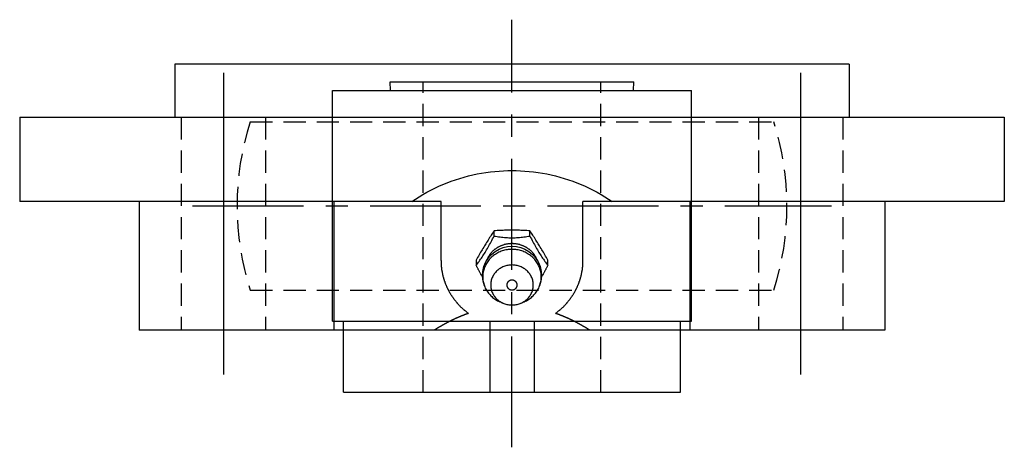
# Model space of a CAD drawing. Extents: x -60 to 129, y -61 to 129.
# Tile 2 of 3: x -55 to 56, y 80 to 129. Entities that reach past the tile are written whole.
import ezdxf

# ---------------------------------------------------------------- set-up
doc = ezdxf.new("R2010")
doc.units = 0
doc.header["$LTSCALE"] = 10
doc.linetypes.add('CENTER', pattern=[2, 1.25, -0.25, 0.25, -0.25])
doc.linetypes.add('HIDDEN', pattern=[0.375, 0.25, -0.125])
doc.layers.get('0').update_dxf_attribs({"linetype": 'CONTINUOUS'})
doc.layers.add('CENTER', color=1, linetype='CENTER')
doc.layers.add('HIDDEN', color=3, linetype='HIDDEN')

msp = doc.modelspace()

# ---------------------------------------------------------------- linework, layer by layer
for p, q in [((-38, 123.65), (-38, 117.65)), ((38, 123.65), (-38, 123.65)), ((38, 123.65), (38, 117.65)), ((-13.75, 121.65), (13.75, 121.65)), ((-13.71, 120.65), (-13.75, 121.65)), ((13.71, 120.65), (13.75, 121.65)), ((-20.25, 120.65), (20.25, 120.65)), ((-20.25, 94.65), (-20.25, 120.65)), ((20.25, 94.65), (20.25, 120.65)), ((-55.5, 117.65), (55.5, 117.65)), ((-55.5, 117.65), (-55.5, 108.15)), ((55.5, 117.65), (55.5, 108.15)), ((-8, 108.15), (-55.5, 108.15)), ((-42.03, 108.15), (-42.03, 93.65)), ((-20.03, 93.65), (-20.03, 108.15)), ((-8, 101.49), (-8, 108.15)), ((55.5, 108.15), (8, 108.15)), ((8, 101.49), (8, 108.15)), ((20.03, 108.15), (20.03, 93.65)), ((42.03, 108.15), (42.03, 93.65)), ((-2.02, 104.25), (-2.02, 104.84)), ((2.02, 104.25), (2.02, 104.84)), ((-4.04, 101.55), (-4.04, 100.96)), ((4.04, 100.96), (4.04, 101.55)), ((-1, 96.69), (-1.37, 96.85)), ((1, 96.69), (1.37, 96.85)), ((-20.25, 94.65), (20.25, 94.65)), ((-19, 86.65), (-19, 94.65)), ((-2.5, 94.65), (-2.5, 86.65)), ((2.5, 94.65), (2.5, 86.65)), ((19, 86.65), (19, 94.65)), ((42.03, 93.65), (-42.03, 93.65)), ((-19, 86.65), (19, 86.65))]:
    msp.add_line(p, q)
for points in [[(-11.3, 108.15), (-10.89, 108.42), (-10.47, 108.69), (-10.04, 108.95), (-9.6, 109.19), (-9.15, 109.43), (-8.7, 109.66), (-8.24, 109.87), (-7.78, 110.07), (-7.31, 110.26), (-6.84, 110.44), (-6.36, 110.61), (-5.88, 110.76), (-5.39, 110.91), (-4.9, 111.04), (-4.41, 111.15), (-3.92, 111.26), (-3.43, 111.35), (-2.94, 111.43), (-2.44, 111.5), (-1.95, 111.55), (-1.46, 111.59), (-0.97, 111.62), (-0.48, 111.64), (0, 111.65)], [(0, 111.65), (0.48, 111.64), (0.97, 111.62), (1.46, 111.59), (1.95, 111.55), (2.44, 111.5), (2.94, 111.43), (3.43, 111.35), (3.92, 111.26), (4.41, 111.15), (4.9, 111.04), (5.39, 110.91), (5.88, 110.76), (6.36, 110.61), (6.84, 110.44), (7.31, 110.26), (7.78, 110.07), (8.24, 109.87), (8.7, 109.66), (9.15, 109.43), (9.6, 109.19), (10.04, 108.95), (10.47, 108.69), (10.89, 108.42), (11.3, 108.15)], [(-2.02, 104.84), (-2.1, 104.72), (-2.18, 104.6), (-2.27, 104.48), (-2.35, 104.35), (-2.44, 104.21), (-2.53, 104.08), (-2.61, 103.94), (-2.7, 103.81), (-2.78, 103.67), (-2.87, 103.54), (-2.95, 103.4), (-3.03, 103.27), (-3.11, 103.14), (-3.19, 103), (-3.28, 102.87), (-3.36, 102.72), (-3.45, 102.58), (-3.54, 102.44), (-3.62, 102.29), (-3.71, 102.14), (-3.79, 101.99), (-3.88, 101.85), (-3.96, 101.7), (-4.04, 101.55)], [(2.02, 104.84), (1.86, 104.86), (1.69, 104.87), (1.52, 104.88), (1.35, 104.89), (1.18, 104.9), (1.01, 104.9), (0.84, 104.91), (0.67, 104.91), (0.5, 104.91), (0.33, 104.91), (0.16, 104.91), (0, 104.91), (-0.16, 104.91), (-0.33, 104.91), (-0.5, 104.91), (-0.67, 104.91), (-0.84, 104.91), (-1.01, 104.9), (-1.18, 104.9), (-1.35, 104.89), (-1.52, 104.88), (-1.69, 104.87), (-1.86, 104.86), (-2.02, 104.84)], [(4.04, 101.55), (3.96, 101.7), (3.88, 101.85), (3.79, 101.99), (3.71, 102.14), (3.62, 102.29), (3.54, 102.44), (3.45, 102.58), (3.36, 102.72), (3.28, 102.87), (3.19, 103), (3.11, 103.14), (3.03, 103.27), (2.95, 103.4), (2.87, 103.54), (2.78, 103.67), (2.7, 103.81), (2.61, 103.94), (2.53, 104.08), (2.44, 104.21), (2.35, 104.35), (2.27, 104.48), (2.18, 104.6), (2.1, 104.72), (2.02, 104.84)], [(-4.04, 100.96), (-3.96, 101.07), (-3.87, 101.19), (-3.79, 101.3), (-3.71, 101.41), (-3.62, 101.53), (-3.54, 101.65), (-3.45, 101.77), (-3.37, 101.89), (-3.28, 102.02), (-3.2, 102.15), (-3.11, 102.28), (-3.03, 102.42), (-2.95, 102.56), (-2.86, 102.7), (-2.78, 102.85), (-2.69, 102.99), (-2.61, 103.15), (-2.52, 103.3), (-2.44, 103.46), (-2.35, 103.61), (-2.27, 103.77), (-2.19, 103.93), (-2.1, 104.09), (-2.02, 104.25)], [(-2.02, 104.25), (-1.85, 104.23), (-1.69, 104.2), (-1.52, 104.18), (-1.35, 104.16), (-1.18, 104.14), (-1.02, 104.12), (-0.85, 104.1), (-0.68, 104.09), (-0.51, 104.08), (-0.34, 104.07), (-0.17, 104.06), (0, 104.06), (0.17, 104.06), (0.34, 104.07), (0.51, 104.08), (0.68, 104.09), (0.85, 104.1), (1.02, 104.12), (1.18, 104.14), (1.35, 104.16), (1.52, 104.18), (1.69, 104.2), (1.85, 104.23), (2.02, 104.25)], [(2.02, 104.25), (2.1, 104.09), (2.19, 103.93), (2.27, 103.77), (2.35, 103.61), (2.44, 103.46), (2.52, 103.3), (2.61, 103.15), (2.69, 102.99), (2.78, 102.85), (2.86, 102.7), (2.95, 102.56), (3.03, 102.42), (3.11, 102.28), (3.2, 102.15), (3.28, 102.02), (3.37, 101.89), (3.45, 101.77), (3.54, 101.65), (3.62, 101.53), (3.71, 101.41), (3.79, 101.3), (3.87, 101.19), (3.96, 101.07), (4.04, 100.96)], [(-3.1, 98.63), (-3.26, 99.17), (-3.32, 99.72), (-3.28, 100.28), (-3.16, 100.83), (-2.94, 101.34), (-2.65, 101.79), (-2.3, 102.19), (-1.9, 102.53), (-1.45, 102.78), (-0.98, 102.97), (-0.5, 103.08), (0, 103.12), (0.5, 103.08), (0.98, 102.97), (1.45, 102.78), (1.9, 102.53), (2.3, 102.19), (2.65, 101.79), (2.94, 101.34), (3.16, 100.83), (3.28, 100.28), (3.32, 99.72), (3.26, 99.17), (3.1, 98.63)], [(-3.31, 99.61), (-3.34, 99.66), (-3.37, 99.72), (-3.4, 99.77), (-3.44, 99.82), (-3.47, 99.88), (-3.5, 99.94), (-3.53, 99.99), (-3.56, 100.05), (-3.59, 100.1), (-3.62, 100.16), (-3.65, 100.22), (-3.68, 100.27), (-3.71, 100.33), (-3.74, 100.39), (-3.77, 100.44), (-3.8, 100.5), (-3.83, 100.56), (-3.86, 100.62), (-3.89, 100.67), (-3.92, 100.73), (-3.95, 100.79), (-3.98, 100.85), (-4.01, 100.91), (-4.04, 100.96)], [(4.04, 100.96), (4.01, 100.91), (3.98, 100.85), (3.95, 100.79), (3.92, 100.73), (3.89, 100.67), (3.86, 100.62), (3.83, 100.56), (3.8, 100.5), (3.77, 100.44), (3.74, 100.39), (3.71, 100.33), (3.68, 100.27), (3.65, 100.22), (3.62, 100.16), (3.59, 100.1), (3.56, 100.05), (3.53, 99.99), (3.5, 99.94), (3.47, 99.88), (3.44, 99.82), (3.4, 99.77), (3.37, 99.72), (3.34, 99.66), (3.31, 99.61)]]:
    msp.add_lwpolyline(points)
for points in [[(2.88, 101.45, 0), (2.86, 101.5, 0), (2.84, 101.56, 0), (2.82, 101.61, 0), (2.8, 101.66, 0), (2.77, 101.71, 0), (2.75, 101.76, 0), (2.72, 101.81, 0), (2.7, 101.86, 0), (2.67, 101.91, 0), (2.64, 101.96, 0), (2.61, 102.01, 0), (2.58, 102.06, 0), (2.55, 102.1, 0), (2.52, 102.15, 0), (2.48, 102.2, 0), (2.45, 102.24, 0), (2.41, 102.29, 0), (2.38, 102.33, 0), (2.34, 102.37, 0), (2.3, 102.42, 0), (2.26, 102.46, 0), (2.22, 102.5, 0), (2.18, 102.54, 0), (2.14, 102.58, 0), (2.1, 102.62, 0), (2.05, 102.66, 0), (2.01, 102.69, 0), (1.96, 102.73, 0), (1.92, 102.77, 0), (1.87, 102.8, 0), (1.82, 102.83, 0), (1.78, 102.87, 0), (1.73, 102.9, 0), (1.68, 102.93, 0), (1.63, 102.96, 0), (1.58, 102.99, 0), (1.53, 103.02, 0), (1.48, 103.05, 0), (1.42, 103.07, 0), (1.37, 103.1, 0), (1.32, 103.12, 0), (1.27, 103.15, 0), (1.21, 103.17, 0), (1.16, 103.19, 0), (1.1, 103.21, 0), (1.05, 103.23, 0), (0.99, 103.25, 0), (0.93, 103.27, 0), (0.88, 103.29, 0), (0.82, 103.3, 0), (0.76, 103.32, 0), (0.71, 103.33, 0), (0.65, 103.34, 0), (0.59, 103.35, 0), (0.53, 103.36, 0), (0.47, 103.37, 0), (0.41, 103.38, 0), (0.36, 103.39, 0), (0.3, 103.39, 0), (0.24, 103.4, 0), (0.18, 103.4, 0), (0.12, 103.41, 0), (0.06, 103.41, 0), (0, 103.41, 0), (-0.06, 103.41, 0), (-0.12, 103.41, 0), (-0.18, 103.4, 0), (-0.24, 103.4, 0), (-0.3, 103.39, 0), (-0.36, 103.39, 0), (-0.41, 103.38, 0), (-0.47, 103.37, 0), (-0.53, 103.36, 0), (-0.59, 103.35, 0), (-0.65, 103.34, 0), (-0.71, 103.33, 0), (-0.76, 103.32, 0), (-0.82, 103.3, 0), (-0.88, 103.29, 0), (-0.93, 103.27, 0), (-0.99, 103.25, 0), (-1.05, 103.23, 0), (-1.1, 103.21, 0), (-1.16, 103.19, 0), (-1.21, 103.17, 0), (-1.27, 103.15, 0), (-1.32, 103.12, 0), (-1.37, 103.1, 0), (-1.42, 103.07, 0), (-1.48, 103.05, 0), (-1.53, 103.02, 0), (-1.58, 102.99, 0), (-1.63, 102.96, 0), (-1.68, 102.93, 0), (-1.73, 102.9, 0), (-1.78, 102.87, 0), (-1.82, 102.83, 0), (-1.87, 102.8, 0), (-1.92, 102.77, 0), (-1.96, 102.73, 0), (-2.01, 102.69, 0), (-2.05, 102.66, 0), (-2.1, 102.62, 0), (-2.14, 102.58, 0), (-2.18, 102.54, 0), (-2.22, 102.5, 0), (-2.26, 102.46, 0), (-2.3, 102.42, 0), (-2.34, 102.37, 0), (-2.38, 102.33, 0), (-2.41, 102.29, 0), (-2.45, 102.24, 0), (-2.48, 102.2, 0), (-2.52, 102.15, 0), (-2.55, 102.1, 0), (-2.58, 102.06, 0), (-2.61, 102.01, 0), (-2.64, 101.96, 0), (-2.67, 101.91, 0), (-2.7, 101.86, 0), (-2.72, 101.81, 0), (-2.75, 101.76, 0), (-2.77, 101.71, 0), (-2.8, 101.66, 0), (-2.82, 101.61, 0), (-2.84, 101.56, 0), (-2.86, 101.5, 0), (-2.88, 101.45, 0)], [(1.37, 96.85, 0), (1.5, 96.91, 0), (1.62, 96.97, 0), (1.74, 97.04, 0), (1.86, 97.11, 0), (1.97, 97.19, 0), (2.08, 97.27, 0), (2.19, 97.35, 0), (2.29, 97.44, 0), (2.39, 97.53, 0), (2.48, 97.63, 0), (2.57, 97.73, 0), (2.66, 97.83, 0), (2.74, 97.94, 0), (2.81, 98.05, 0), (2.88, 98.17, 0), (2.95, 98.28, 0), (3.01, 98.4, 0), (3.06, 98.52, 0), (3.11, 98.64, 0), (3.15, 98.77, 0), (3.19, 98.9, 0), (3.22, 99.02, 0), (3.25, 99.15, 0), (3.27, 99.28, 0), (3.28, 99.41, 0), (3.29, 99.54, 0), (3.29, 99.67, 0), (3.29, 99.81, 0), (3.28, 99.94, 0), (3.27, 100.07, 0), (3.25, 100.2, 0), (3.22, 100.33, 0), (3.19, 100.45, 0), (3.15, 100.58, 0), (3.1, 100.7, 0), (3.05, 100.83, 0), (3, 100.95, 0), (2.94, 101.06, 0), (2.87, 101.18, 0), (2.8, 101.29, 0), (2.73, 101.4, 0), (2.65, 101.51, 0), (2.56, 101.61, 0), (2.47, 101.72, 0), (2.38, 101.81, 0), (2.28, 101.9, 0), (2.17, 101.99, 0), (2.07, 102.08, 0), (1.96, 102.16, 0), (1.84, 102.23, 0), (1.72, 102.3, 0), (1.6, 102.37, 0), (1.48, 102.43, 0), (1.35, 102.49, 0), (1.23, 102.54, 0), (1.1, 102.58, 0), (0.96, 102.63, 0), (0.83, 102.66, 0), (0.69, 102.69, 0), (0.56, 102.72, 0), (0.42, 102.74, 0), (0.28, 102.75, 0), (0.14, 102.76, 0), (0, 102.76, 0), (-0.14, 102.76, 0), (-0.28, 102.75, 0), (-0.42, 102.74, 0), (-0.56, 102.72, 0), (-0.69, 102.69, 0), (-0.83, 102.66, 0), (-0.96, 102.63, 0), (-1.1, 102.58, 0), (-1.23, 102.54, 0), (-1.35, 102.49, 0), (-1.48, 102.43, 0), (-1.6, 102.37, 0), (-1.72, 102.3, 0), (-1.84, 102.23, 0), (-1.96, 102.16, 0), (-2.07, 102.08, 0), (-2.17, 101.99, 0), (-2.28, 101.9, 0), (-2.38, 101.81, 0), (-2.47, 101.72, 0), (-2.56, 101.61, 0), (-2.65, 101.51, 0), (-2.73, 101.4, 0), (-2.8, 101.29, 0), (-2.87, 101.18, 0), (-2.94, 101.06, 0), (-3, 100.95, 0), (-3.05, 100.83, 0), (-3.1, 100.7, 0), (-3.15, 100.58, 0), (-3.19, 100.45, 0), (-3.22, 100.33, 0), (-3.25, 100.2, 0), (-3.27, 100.07, 0), (-3.28, 99.94, 0), (-3.29, 99.81, 0), (-3.29, 99.67, 0), (-3.29, 99.54, 0), (-3.28, 99.41, 0), (-3.27, 99.28, 0), (-3.25, 99.15, 0), (-3.22, 99.02, 0), (-3.19, 98.9, 0), (-3.15, 98.77, 0), (-3.11, 98.64, 0), (-3.06, 98.52, 0), (-3.01, 98.4, 0), (-2.95, 98.28, 0), (-2.88, 98.17, 0), (-2.81, 98.05, 0), (-2.74, 97.94, 0), (-2.66, 97.83, 0), (-2.57, 97.73, 0), (-2.48, 97.63, 0), (-2.39, 97.53, 0), (-2.29, 97.44, 0), (-2.19, 97.35, 0), (-2.08, 97.27, 0), (-1.97, 97.19, 0), (-1.86, 97.11, 0), (-1.74, 97.04, 0), (-1.62, 96.97, 0), (-1.5, 96.91, 0), (-1.37, 96.85, 0)], [(-8, 101.49, 0), (-8, 101.43, 0), (-8, 101.38, 0), (-8, 101.33, 0), (-8, 101.27, 0), (-7.99, 101.22, 0), (-7.99, 101.17, 0), (-7.99, 101.11, 0), (-7.99, 101.06, 0), (-7.98, 101, 0), (-7.98, 100.95, 0), (-7.98, 100.9, 0), (-7.97, 100.84, 0), (-7.97, 100.79, 0), (-7.96, 100.74, 0), (-7.95, 100.69, 0), (-7.95, 100.63, 0), (-7.94, 100.58, 0), (-7.93, 100.53, 0), (-7.93, 100.47, 0), (-7.92, 100.42, 0), (-7.91, 100.37, 0), (-7.9, 100.31, 0), (-7.89, 100.26, 0), (-7.88, 100.21, 0), (-7.87, 100.16, 0), (-7.86, 100.1, 0), (-7.85, 100.05, 0), (-7.84, 100, 0), (-7.83, 99.95, 0), (-7.82, 99.89, 0), (-7.81, 99.84, 0), (-7.79, 99.79, 0), (-7.78, 99.74, 0), (-7.77, 99.68, 0), (-7.75, 99.63, 0), (-7.74, 99.58, 0), (-7.72, 99.53, 0), (-7.71, 99.48, 0), (-7.69, 99.43, 0), (-7.68, 99.37, 0), (-7.66, 99.32, 0), (-7.64, 99.27, 0), (-7.63, 99.22, 0), (-7.61, 99.17, 0), (-7.59, 99.12, 0), (-7.57, 99.07, 0), (-7.56, 99.02, 0), (-7.54, 98.97, 0), (-7.52, 98.92, 0), (-7.5, 98.87, 0), (-7.48, 98.82, 0), (-7.46, 98.77, 0), (-7.44, 98.72, 0), (-7.42, 98.67, 0), (-7.39, 98.62, 0), (-7.37, 98.57, 0), (-7.35, 98.52, 0), (-7.33, 98.47, 0), (-7.3, 98.42, 0), (-7.28, 98.37, 0), (-7.26, 98.32, 0), (-7.23, 98.27, 0), (-7.21, 98.23, 0), (-7.18, 98.18, 0), (-7.16, 98.13, 0), (-7.13, 98.08, 0), (-7.11, 98.03, 0), (-7.08, 97.99, 0), (-7.05, 97.94, 0), (-7.03, 97.89, 0), (-7, 97.85, 0), (-6.97, 97.8, 0), (-6.94, 97.75, 0), (-6.92, 97.71, 0), (-6.89, 97.66, 0), (-6.86, 97.61, 0), (-6.83, 97.57, 0), (-6.8, 97.52, 0), (-6.77, 97.48, 0), (-6.74, 97.43, 0), (-6.71, 97.39, 0), (-6.67, 97.34, 0), (-6.64, 97.3, 0), (-6.61, 97.25, 0), (-6.58, 97.21, 0), (-6.55, 97.17, 0), (-6.51, 97.12, 0), (-6.48, 97.08, 0), (-6.45, 97.04, 0), (-6.41, 96.99, 0), (-6.38, 96.95, 0), (-6.34, 96.91, 0), (-6.31, 96.86, 0), (-6.27, 96.82, 0), (-6.24, 96.78, 0), (-6.2, 96.74, 0), (-6.17, 96.7, 0), (-6.13, 96.66, 0), (-6.09, 96.62, 0), (-6.06, 96.58, 0), (-6.02, 96.53, 0), (-5.98, 96.49, 0), (-5.94, 96.45, 0), (-5.91, 96.41, 0), (-5.87, 96.38, 0), (-5.83, 96.34, 0), (-5.79, 96.3, 0), (-5.75, 96.26, 0), (-5.71, 96.22, 0), (-5.67, 96.18, 0), (-5.63, 96.14, 0), (-5.59, 96.11, 0), (-5.55, 96.07, 0), (-5.51, 96.03, 0), (-5.47, 96, 0), (-5.42, 95.96, 0), (-5.38, 95.92, 0), (-5.34, 95.89, 0), (-5.3, 95.85, 0), (-5.25, 95.82, 0), (-5.21, 95.78, 0), (-5.17, 95.75, 0), (-5.12, 95.71, 0), (-5.08, 95.68, 0), (-5.04, 95.64, 0), (-4.99, 95.61, 0), (-4.95, 95.58, 0), (-4.9, 95.55, 0)], [(4.9, 95.55, 0), (4.95, 95.58, 0), (4.99, 95.61, 0), (5.04, 95.64, 0), (5.08, 95.68, 0), (5.12, 95.71, 0), (5.17, 95.75, 0), (5.21, 95.78, 0), (5.25, 95.82, 0), (5.3, 95.85, 0), (5.34, 95.89, 0), (5.38, 95.92, 0), (5.42, 95.96, 0), (5.47, 96, 0), (5.51, 96.03, 0), (5.55, 96.07, 0), (5.59, 96.11, 0), (5.63, 96.14, 0), (5.67, 96.18, 0), (5.71, 96.22, 0), (5.75, 96.26, 0), (5.79, 96.3, 0), (5.83, 96.34, 0), (5.87, 96.38, 0), (5.91, 96.41, 0), (5.94, 96.45, 0), (5.98, 96.49, 0), (6.02, 96.53, 0), (6.06, 96.58, 0), (6.09, 96.62, 0), (6.13, 96.66, 0), (6.17, 96.7, 0), (6.2, 96.74, 0), (6.24, 96.78, 0), (6.27, 96.82, 0), (6.31, 96.86, 0), (6.34, 96.91, 0), (6.38, 96.95, 0), (6.41, 96.99, 0), (6.45, 97.04, 0), (6.48, 97.08, 0), (6.51, 97.12, 0), (6.55, 97.17, 0), (6.58, 97.21, 0), (6.61, 97.25, 0), (6.64, 97.3, 0), (6.67, 97.34, 0), (6.71, 97.39, 0), (6.74, 97.43, 0), (6.77, 97.48, 0), (6.8, 97.52, 0), (6.83, 97.57, 0), (6.86, 97.61, 0), (6.89, 97.66, 0), (6.92, 97.71, 0), (6.94, 97.75, 0), (6.97, 97.8, 0), (7, 97.85, 0), (7.03, 97.89, 0), (7.05, 97.94, 0), (7.08, 97.99, 0), (7.11, 98.03, 0), (7.13, 98.08, 0), (7.16, 98.13, 0), (7.18, 98.18, 0), (7.21, 98.23, 0), (7.23, 98.27, 0), (7.26, 98.32, 0), (7.28, 98.37, 0), (7.3, 98.42, 0), (7.33, 98.47, 0), (7.35, 98.52, 0), (7.37, 98.57, 0), (7.39, 98.62, 0), (7.42, 98.67, 0), (7.44, 98.72, 0), (7.46, 98.77, 0), (7.48, 98.82, 0), (7.5, 98.87, 0), (7.52, 98.92, 0), (7.54, 98.97, 0), (7.56, 99.02, 0), (7.57, 99.07, 0), (7.59, 99.12, 0), (7.61, 99.17, 0), (7.63, 99.22, 0), (7.64, 99.27, 0), (7.66, 99.32, 0), (7.68, 99.37, 0), (7.69, 99.43, 0), (7.71, 99.48, 0), (7.72, 99.53, 0), (7.74, 99.58, 0), (7.75, 99.63, 0), (7.77, 99.68, 0), (7.78, 99.74, 0), (7.79, 99.79, 0), (7.81, 99.84, 0), (7.82, 99.89, 0), (7.83, 99.95, 0), (7.84, 100, 0), (7.85, 100.05, 0), (7.86, 100.1, 0), (7.87, 100.16, 0), (7.88, 100.21, 0), (7.89, 100.26, 0), (7.9, 100.31, 0), (7.91, 100.37, 0), (7.92, 100.42, 0), (7.93, 100.47, 0), (7.93, 100.53, 0), (7.94, 100.58, 0), (7.95, 100.63, 0), (7.95, 100.69, 0), (7.96, 100.74, 0), (7.97, 100.79, 0), (7.97, 100.84, 0), (7.98, 100.9, 0), (7.98, 100.95, 0), (7.98, 101, 0), (7.99, 101.06, 0), (7.99, 101.11, 0), (7.99, 101.17, 0), (7.99, 101.22, 0), (8, 101.27, 0), (8, 101.33, 0), (8, 101.38, 0), (8, 101.43, 0), (8, 101.49, 0)], [(-2.4, 98.74, 0), (-2.4, 98.63, 0), (-2.39, 98.52, 0), (-2.37, 98.41, 0), (-2.35, 98.3, 0), (-2.33, 98.19, 0), (-2.3, 98.09, 0), (-2.26, 97.98, 0), (-2.22, 97.88, 0), (-2.17, 97.78, 0), (-2.12, 97.68, 0), (-2.06, 97.58, 0), (-2, 97.49, 0), (-1.93, 97.4, 0), (-1.86, 97.31, 0), (-1.78, 97.23, 0), (-1.7, 97.15, 0), (-1.61, 97.07, 0), (-1.52, 97, 0), (-1.43, 96.93, 0), (-1.33, 96.87, 0), (-1.23, 96.81, 0), (-1.13, 96.75, 0), (-1.03, 96.7, 0), (-0.92, 96.66, 0), (-0.81, 96.62, 0), (-0.7, 96.58, 0), (-0.58, 96.55, 0), (-0.47, 96.53, 0), (-0.35, 96.51, 0), (-0.24, 96.5, 0), (-0.12, 96.49, 0), (0, 96.49, 0), (0.12, 96.49, 0), (0.24, 96.5, 0), (0.35, 96.51, 0), (0.47, 96.53, 0), (0.58, 96.55, 0), (0.7, 96.58, 0), (0.81, 96.62, 0), (0.92, 96.66, 0), (1.03, 96.7, 0), (1.13, 96.75, 0), (1.23, 96.81, 0), (1.33, 96.87, 0), (1.43, 96.93, 0), (1.52, 97, 0), (1.61, 97.07, 0), (1.7, 97.15, 0), (1.78, 97.23, 0), (1.86, 97.31, 0), (1.93, 97.4, 0), (2, 97.49, 0), (2.06, 97.58, 0), (2.12, 97.68, 0), (2.17, 97.78, 0), (2.22, 97.88, 0), (2.26, 97.98, 0), (2.3, 98.09, 0), (2.33, 98.19, 0), (2.35, 98.3, 0), (2.37, 98.41, 0), (2.39, 98.52, 0), (2.4, 98.63, 0), (2.4, 98.74, 0), (2.4, 98.85, 0), (2.39, 98.96, 0), (2.37, 99.07, 0), (2.35, 99.18, 0), (2.33, 99.29, 0), (2.3, 99.4, 0), (2.26, 99.5, 0), (2.22, 99.6, 0), (2.17, 99.71, 0), (2.12, 99.8, 0), (2.06, 99.9, 0), (2, 99.99, 0), (1.93, 100.08, 0), (1.86, 100.17, 0), (1.78, 100.25, 0), (1.7, 100.34, 0), (1.61, 100.41, 0), (1.52, 100.48, 0), (1.43, 100.55, 0), (1.33, 100.62, 0), (1.23, 100.67, 0), (1.13, 100.73, 0), (1.03, 100.78, 0), (0.92, 100.82, 0), (0.81, 100.86, 0), (0.7, 100.9, 0), (0.58, 100.93, 0), (0.47, 100.95, 0), (0.35, 100.97, 0), (0.24, 100.98, 0), (0.12, 100.99, 0), (0, 101, 0), (-0.12, 100.99, 0), (-0.24, 100.98, 0), (-0.35, 100.97, 0), (-0.47, 100.95, 0), (-0.58, 100.93, 0), (-0.7, 100.9, 0), (-0.81, 100.86, 0), (-0.92, 100.82, 0), (-1.03, 100.78, 0), (-1.13, 100.73, 0), (-1.23, 100.67, 0), (-1.33, 100.62, 0), (-1.43, 100.55, 0), (-1.52, 100.48, 0), (-1.61, 100.41, 0), (-1.7, 100.34, 0), (-1.78, 100.25, 0), (-1.86, 100.17, 0), (-1.93, 100.08, 0), (-2, 99.99, 0), (-2.06, 99.9, 0), (-2.12, 99.8, 0), (-2.17, 99.71, 0), (-2.22, 99.6, 0), (-2.26, 99.5, 0), (-2.3, 99.4, 0), (-2.33, 99.29, 0), (-2.35, 99.18, 0), (-2.37, 99.07, 0), (-2.39, 98.96, 0), (-2.4, 98.85, 0), (-2.4, 98.74, 0)], [(-0.59, 98.74, 0), (-0.59, 98.71, 0), (-0.59, 98.69, 0), (-0.58, 98.66, 0), (-0.58, 98.63, 0), (-0.57, 98.61, 0), (-0.56, 98.58, 0), (-0.55, 98.55, 0), (-0.54, 98.53, 0), (-0.53, 98.5, 0), (-0.52, 98.48, 0), (-0.51, 98.46, 0), (-0.49, 98.43, 0), (-0.47, 98.41, 0), (-0.46, 98.39, 0), (-0.44, 98.37, 0), (-0.42, 98.35, 0), (-0.4, 98.33, 0), (-0.37, 98.31, 0), (-0.35, 98.3, 0), (-0.33, 98.28, 0), (-0.3, 98.27, 0), (-0.28, 98.25, 0), (-0.25, 98.24, 0), (-0.23, 98.23, 0), (-0.2, 98.22, 0), (-0.17, 98.21, 0), (-0.14, 98.2, 0), (-0.11, 98.2, 0), (-0.09, 98.19, 0), (-0.06, 98.19, 0), (-0.03, 98.19, 0), (0, 98.19, 0), (0.03, 98.19, 0), (0.06, 98.19, 0), (0.09, 98.19, 0), (0.11, 98.2, 0), (0.14, 98.2, 0), (0.17, 98.21, 0), (0.2, 98.22, 0), (0.23, 98.23, 0), (0.25, 98.24, 0), (0.28, 98.25, 0), (0.3, 98.27, 0), (0.33, 98.28, 0), (0.35, 98.3, 0), (0.37, 98.31, 0), (0.4, 98.33, 0), (0.42, 98.35, 0), (0.44, 98.37, 0), (0.46, 98.39, 0), (0.47, 98.41, 0), (0.49, 98.43, 0), (0.51, 98.46, 0), (0.52, 98.48, 0), (0.53, 98.5, 0), (0.54, 98.53, 0), (0.55, 98.55, 0), (0.56, 98.58, 0), (0.57, 98.61, 0), (0.58, 98.63, 0), (0.58, 98.66, 0), (0.59, 98.69, 0), (0.59, 98.71, 0), (0.59, 98.74, 0), (0.59, 98.77, 0), (0.59, 98.8, 0), (0.58, 98.82, 0), (0.58, 98.85, 0), (0.57, 98.88, 0), (0.56, 98.9, 0), (0.55, 98.93, 0), (0.54, 98.95, 0), (0.53, 98.98, 0), (0.52, 99, 0), (0.51, 99.03, 0), (0.49, 99.05, 0), (0.47, 99.07, 0), (0.46, 99.09, 0), (0.44, 99.11, 0), (0.42, 99.13, 0), (0.4, 99.15, 0), (0.37, 99.17, 0), (0.35, 99.19, 0), (0.33, 99.2, 0), (0.3, 99.22, 0), (0.28, 99.23, 0), (0.25, 99.24, 0), (0.23, 99.25, 0), (0.2, 99.26, 0), (0.17, 99.27, 0), (0.14, 99.28, 0), (0.11, 99.28, 0), (0.09, 99.29, 0), (0.06, 99.29, 0), (0.03, 99.29, 0), (0, 99.29, 0), (-0.03, 99.29, 0), (-0.06, 99.29, 0), (-0.09, 99.29, 0), (-0.11, 99.28, 0), (-0.14, 99.28, 0), (-0.17, 99.27, 0), (-0.2, 99.26, 0), (-0.23, 99.25, 0), (-0.25, 99.24, 0), (-0.28, 99.23, 0), (-0.3, 99.22, 0), (-0.33, 99.2, 0), (-0.35, 99.19, 0), (-0.37, 99.17, 0), (-0.4, 99.15, 0), (-0.42, 99.13, 0), (-0.44, 99.11, 0), (-0.46, 99.09, 0), (-0.47, 99.07, 0), (-0.49, 99.05, 0), (-0.51, 99.03, 0), (-0.52, 99, 0), (-0.53, 98.98, 0), (-0.54, 98.95, 0), (-0.55, 98.93, 0), (-0.56, 98.9, 0), (-0.57, 98.88, 0), (-0.58, 98.85, 0), (-0.58, 98.82, 0), (-0.59, 98.8, 0), (-0.59, 98.77, 0), (-0.59, 98.74, 0)], [(-4.9, 95.55, 0), (-4.93, 95.53, 0), (-4.96, 95.52, 0), (-4.99, 95.51, 0), (-5.02, 95.5, 0), (-5.05, 95.49, 0), (-5.08, 95.48, 0), (-5.12, 95.47, 0), (-5.15, 95.46, 0), (-5.18, 95.45, 0), (-5.21, 95.44, 0), (-5.24, 95.42, 0), (-5.27, 95.41, 0), (-5.3, 95.4, 0), (-5.33, 95.39, 0), (-5.36, 95.38, 0), (-5.39, 95.37, 0), (-5.42, 95.36, 0), (-5.45, 95.34, 0), (-5.48, 95.33, 0), (-5.51, 95.32, 0), (-5.54, 95.31, 0), (-5.57, 95.3, 0), (-5.6, 95.28, 0), (-5.63, 95.27, 0), (-5.66, 95.26, 0), (-5.69, 95.25, 0), (-5.72, 95.23, 0), (-5.75, 95.22, 0), (-5.79, 95.21, 0), (-5.82, 95.2, 0), (-5.85, 95.18, 0), (-5.88, 95.17, 0), (-5.91, 95.16, 0), (-5.94, 95.15, 0), (-5.97, 95.13, 0), (-6, 95.12, 0), (-6.03, 95.11, 0), (-6.06, 95.09, 0), (-6.09, 95.08, 0), (-6.12, 95.07, 0), (-6.15, 95.05, 0), (-6.18, 95.04, 0), (-6.21, 95.03, 0), (-6.24, 95.01, 0), (-6.27, 95, 0), (-6.3, 94.99, 0), (-6.33, 94.97, 0), (-6.36, 94.96, 0), (-6.39, 94.95, 0), (-6.42, 94.93, 0), (-6.45, 94.92, 0), (-6.48, 94.9, 0), (-6.51, 94.89, 0), (-6.54, 94.88, 0), (-6.57, 94.86, 0), (-6.6, 94.85, 0), (-6.64, 94.83, 0), (-6.67, 94.82, 0), (-6.7, 94.8, 0), (-6.73, 94.79, 0), (-6.76, 94.77, 0), (-6.79, 94.76, 0), (-6.82, 94.75, 0), (-6.85, 94.73, 0), (-6.88, 94.72, 0), (-6.91, 94.7, 0), (-6.94, 94.69, 0), (-6.97, 94.67, 0), (-7, 94.66, 0), (-7.03, 94.64, 0), (-7.06, 94.63, 0), (-7.09, 94.61, 0), (-7.12, 94.59, 0), (-7.15, 94.58, 0), (-7.18, 94.56, 0), (-7.21, 94.55, 0), (-7.24, 94.53, 0), (-7.27, 94.52, 0), (-7.3, 94.5, 0), (-7.33, 94.48, 0), (-7.36, 94.47, 0), (-7.39, 94.45, 0), (-7.42, 94.44, 0), (-7.45, 94.42, 0), (-7.48, 94.4, 0), (-7.51, 94.39, 0), (-7.54, 94.37, 0), (-7.57, 94.36, 0), (-7.6, 94.34, 0), (-7.63, 94.32, 0), (-7.66, 94.31, 0), (-7.69, 94.29, 0), (-7.72, 94.27, 0), (-7.75, 94.26, 0), (-7.78, 94.24, 0), (-7.81, 94.22, 0), (-7.84, 94.21, 0), (-7.87, 94.19, 0), (-7.9, 94.17, 0), (-7.93, 94.15, 0), (-7.96, 94.14, 0), (-7.99, 94.12, 0), (-8.02, 94.1, 0), (-8.05, 94.08, 0), (-8.08, 94.07, 0), (-8.11, 94.05, 0), (-8.14, 94.03, 0), (-8.17, 94.01, 0), (-8.2, 94, 0), (-8.23, 93.98, 0), (-8.26, 93.96, 0), (-8.29, 93.94, 0), (-8.32, 93.93, 0), (-8.35, 93.91, 0), (-8.39, 93.89, 0), (-8.42, 93.87, 0), (-8.45, 93.85, 0), (-8.48, 93.83, 0), (-8.51, 93.82, 0), (-8.54, 93.8, 0), (-8.57, 93.78, 0), (-8.6, 93.76, 0), (-8.63, 93.74, 0), (-8.66, 93.72, 0), (-8.69, 93.7, 0), (-8.72, 93.69, 0), (-8.74, 93.67, 0), (-8.77, 93.65, 0)], [(8.77, 93.65, 0), (8.74, 93.67, 0), (8.72, 93.69, 0), (8.69, 93.7, 0), (8.66, 93.72, 0), (8.63, 93.74, 0), (8.6, 93.76, 0), (8.57, 93.78, 0), (8.54, 93.8, 0), (8.51, 93.82, 0), (8.48, 93.83, 0), (8.45, 93.85, 0), (8.42, 93.87, 0), (8.39, 93.89, 0), (8.35, 93.91, 0), (8.32, 93.93, 0), (8.29, 93.94, 0), (8.26, 93.96, 0), (8.23, 93.98, 0), (8.2, 94, 0), (8.17, 94.01, 0), (8.14, 94.03, 0), (8.11, 94.05, 0), (8.08, 94.07, 0), (8.05, 94.08, 0), (8.02, 94.1, 0), (7.99, 94.12, 0), (7.96, 94.14, 0), (7.93, 94.15, 0), (7.9, 94.17, 0), (7.87, 94.19, 0), (7.84, 94.21, 0), (7.81, 94.22, 0), (7.78, 94.24, 0), (7.75, 94.26, 0), (7.72, 94.27, 0), (7.69, 94.29, 0), (7.66, 94.31, 0), (7.63, 94.32, 0), (7.6, 94.34, 0), (7.57, 94.36, 0), (7.54, 94.37, 0), (7.51, 94.39, 0), (7.48, 94.4, 0), (7.45, 94.42, 0), (7.42, 94.44, 0), (7.39, 94.45, 0), (7.36, 94.47, 0), (7.33, 94.48, 0), (7.3, 94.5, 0), (7.27, 94.52, 0), (7.24, 94.53, 0), (7.21, 94.55, 0), (7.18, 94.56, 0), (7.15, 94.58, 0), (7.12, 94.59, 0), (7.09, 94.61, 0), (7.06, 94.63, 0), (7.03, 94.64, 0), (7, 94.66, 0), (6.97, 94.67, 0), (6.94, 94.69, 0), (6.91, 94.7, 0), (6.88, 94.72, 0), (6.85, 94.73, 0), (6.82, 94.75, 0), (6.79, 94.76, 0), (6.76, 94.77, 0), (6.73, 94.79, 0), (6.7, 94.8, 0), (6.67, 94.82, 0), (6.64, 94.83, 0), (6.6, 94.85, 0), (6.57, 94.86, 0), (6.54, 94.88, 0), (6.51, 94.89, 0), (6.48, 94.9, 0), (6.45, 94.92, 0), (6.42, 94.93, 0), (6.39, 94.95, 0), (6.36, 94.96, 0), (6.33, 94.97, 0), (6.3, 94.99, 0), (6.27, 95, 0), (6.24, 95.01, 0), (6.21, 95.03, 0), (6.18, 95.04, 0), (6.15, 95.05, 0), (6.12, 95.07, 0), (6.09, 95.08, 0), (6.06, 95.09, 0), (6.03, 95.11, 0), (6, 95.12, 0), (5.97, 95.13, 0), (5.94, 95.15, 0), (5.91, 95.16, 0), (5.88, 95.17, 0), (5.85, 95.18, 0), (5.82, 95.2, 0), (5.79, 95.21, 0), (5.75, 95.22, 0), (5.72, 95.23, 0), (5.69, 95.25, 0), (5.66, 95.26, 0), (5.63, 95.27, 0), (5.6, 95.28, 0), (5.57, 95.3, 0), (5.54, 95.31, 0), (5.51, 95.32, 0), (5.48, 95.33, 0), (5.45, 95.34, 0), (5.42, 95.36, 0), (5.39, 95.37, 0), (5.36, 95.38, 0), (5.33, 95.39, 0), (5.3, 95.4, 0), (5.27, 95.41, 0), (5.24, 95.42, 0), (5.21, 95.44, 0), (5.18, 95.45, 0), (5.15, 95.46, 0), (5.12, 95.47, 0), (5.08, 95.48, 0), (5.05, 95.49, 0), (5.02, 95.5, 0), (4.99, 95.51, 0), (4.96, 95.52, 0), (4.93, 95.53, 0), (4.9, 95.55, 0)]]:
    msp.add_polyline3d(points)
at = {"layer": 'CENTER'}
for p, q in [((0, 80.45), (0, 128.65)), ((-36, 107.65), (36, 107.65))]:
    msp.add_line(p, q, dxfattribs=at)
at = {"layer": 'CENTER', "linetype": 'CONTINUOUS'}
for p, q in [((-32.53, 122.65), (-32.53, 88.65)), ((32.53, 122.65), (32.53, 88.65))]:
    msp.add_line(p, q, dxfattribs=at)
at = {"layer": 'HIDDEN'}
for p, q in [((-10, 86.65), (-10, 121.65)), ((10, 86.65), (10, 121.65)), ((-37.28, 117.65), (-37.28, 93.65)), ((-29.51, 117.15), (29.51, 117.15)), ((-27.78, 117.65), (-27.78, 93.65)), ((27.78, 117.65), (27.78, 93.65)), ((37.28, 117.65), (37.28, 93.65)), ((-29.51, 98.15), (29.51, 98.15))]:
    msp.add_line(p, q, dxfattribs=at)
for start, end in [(162.1545, 197.8455), (342.1545, 17.8455)]:
    msp.add_arc((0, 107.65), 31, start, end, dxfattribs=at)

doc.saveas('drawing.dxf')
